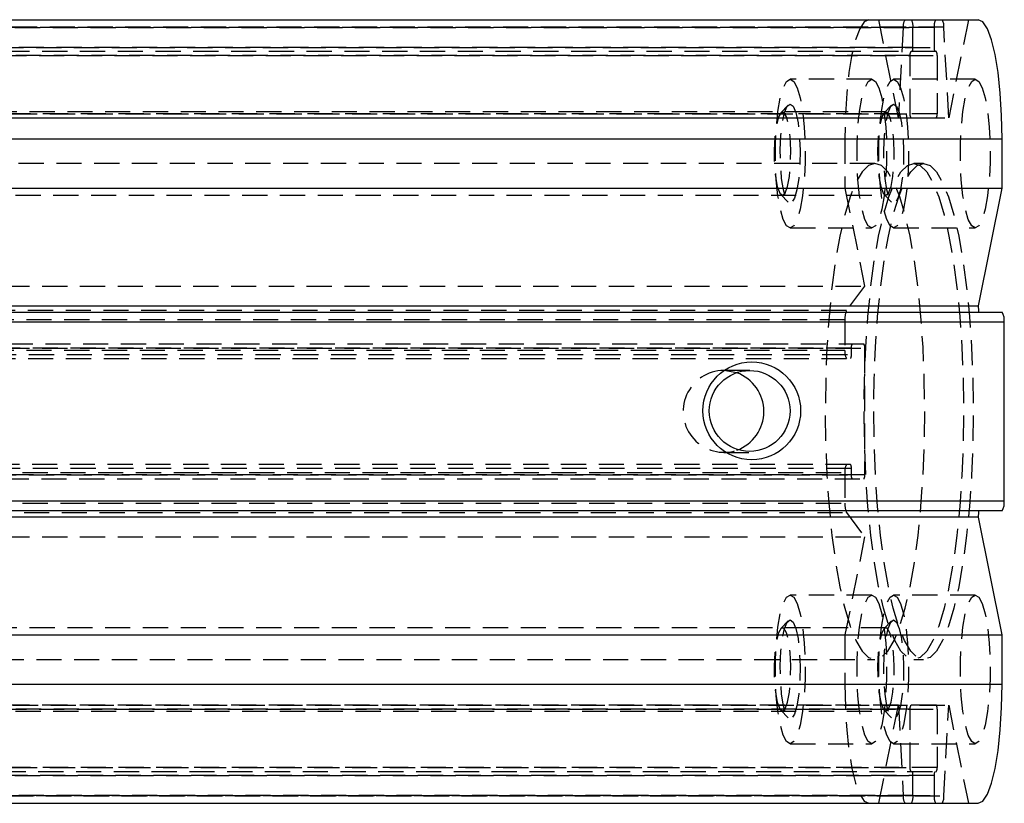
# Model space of a CAD drawing. Extents: x 26 to 331, y 10 to 281.
# Tile 8 of 9: x 262 to 312, y 120 to 160. Entities that reach past the tile are written whole.
import ezdxf

# ---------------------------------------------------------------- set-up
doc = ezdxf.new("R2010")
doc.units = 0
doc.linetypes.add('HIDDEN', pattern=[1.905, 1.27, -0.635])
doc.layers.get('0').update_dxf_attribs({"linetype": 'CONTINUOUS'})

msp = doc.modelspace()

# ---------------------------------------------------------------- linework, layer by layer
at = {"color": 7, "linetype": 'CONTINUOUS'}
for p, q in [((224.22355, 159.691106), (310.561601, 159.691106)), ((224.574621, 153.691106), (311.765287, 153.691106)), ((311.765287, 151.205824), (311.765287, 153.691106)), ((224.574621, 151.205824), (311.765287, 151.205824)), ((310.573492, 145.265074), (311.765287, 151.205824)), ((224.22355, 145.265074), (310.573492, 145.265074)), ((224.574621, 144.941106), (311.765287, 144.941106)), ((311.865601, 144.441106), (224.674929, 144.441106)), ((311.865601, 135.441106), (311.865601, 144.441106)), ((224.674929, 135.441106), (311.865601, 135.441106)), ((310.573492, 134.617138), (224.22355, 134.617138)), ((311.765287, 134.941106), (224.574621, 134.941106)), ((311.765287, 128.676387), (310.573492, 134.617138)), ((224.574621, 128.676387), (311.765287, 128.676387)), ((311.765287, 126.191106), (311.765287, 128.676387)), ((224.574621, 126.191106), (311.765287, 126.191106)), ((224.22355, 120.191106), (310.561601, 120.191106))]:
    msp.add_line(p, q, dxfattribs=at)
at = {"color": 7, "linetype": 'HIDDEN'}
for p, q in [((306.534502, 154.750278), (305.543307, 159.691106)), ((310.063023, 159.691106), (309.071827, 154.750278)), ((219.589512, 159.320516), (306.780178, 159.320516)), ((220.075857, 159.291107), (307.266522, 159.291107)), ((308.339808, 159.291107), (221.149142, 159.291107)), ((308.826152, 159.320516), (221.635487, 159.320516)), ((306.780178, 159.320516), (306.534502, 154.750278)), ((307.266522, 158.291107), (307.266522, 159.291107)), ((308.339808, 159.291107), (308.339808, 158.291107)), ((309.071827, 154.750278), (308.826152, 159.320516)), ((307.121087, 157.891106), (219.930414, 157.891106)), ((307.266522, 158.291107), (220.075857, 158.291107)), ((221.149142, 158.291107), (308.339808, 158.291107)), ((308.445129, 158.091107), (221.254464, 158.091107)), ((221.294585, 157.891106), (308.485258, 157.891106)), ((307.121087, 154.941106), (307.121087, 157.891106)), ((308.485258, 157.891106), (308.485258, 154.941106)), ((305.195186, 156.691106), (301.080573, 156.691106)), ((310.411144, 156.691106), (306.296531, 156.691106)), ((219.930414, 154.941106), (307.121087, 154.941106)), ((308.485258, 154.941106), (221.294585, 154.941106)), ((305.90466, 155.041106), (227.726962, 155.041106)), ((300.977874, 155.388128), (300.602439, 154.996604)), ((306.193832, 155.388128), (305.818397, 154.996604)), ((221.254464, 154.741106), (308.445129, 154.741106)), ((221.881162, 154.750278), (309.071827, 154.750278)), ((216.650378, 153.691106), (303.841043, 153.691106)), ((303.841043, 153.691106), (303.841043, 151.205824)), ((305.353988, 152.441107), (223.061677, 152.441107)), ((307.803172, 152.441107), (307.313326, 152.441107)), ((303.841043, 151.205824), (304.832238, 146.264997)), ((227.726962, 150.841106), (305.90466, 150.841106)), ((300.602439, 150.885608), (300.977874, 150.494085)), ((305.818397, 150.885608), (306.193832, 150.494085)), ((301.080573, 149.191106), (305.195186, 149.191106)), ((306.296531, 149.191106), (310.411144, 149.191106)), ((217.64158, 146.264997), (304.832238, 146.264997)), ((304.832238, 146.264997), (303.9154, 145.040406)), ((303.9154, 145.040406), (216.724727, 145.040406)), ((303.841043, 144.557443), (216.650378, 144.557443)), ((303.841043, 144.557443), (303.841043, 143.016106)), ((303.841043, 143.016106), (216.650378, 143.016106)), ((304.162029, 143.141106), (216.971364, 143.141106)), ((304.793957, 143.341106), (217.603292, 143.341106)), ((217.643421, 143.141106), (304.834086, 143.141106)), ((304.162029, 142.816106), (304.162029, 143.141106)), ((304.834086, 143.141106), (304.834086, 136.741106)), ((216.931242, 142.616106), (304.1219, 142.616106)), ((216.971364, 142.816106), (304.162029, 142.816106)), ((299.043018, 142.008106), (297.725591, 142.008106)), ((297.725591, 137.874106), (299.043018, 137.874106)), ((304.1219, 137.266106), (216.931242, 137.266106)), ((304.162029, 137.066106), (216.971364, 137.066106)), ((304.162029, 136.741106), (304.162029, 137.066106)), ((216.650378, 136.866106), (303.841043, 136.866106)), ((216.971364, 136.741106), (304.162029, 136.741106)), ((217.603292, 136.541106), (304.793957, 136.541106)), ((304.834086, 136.741106), (217.643421, 136.741106)), ((303.841043, 136.866106), (303.841043, 135.32477)), ((216.650378, 135.32477), (303.841043, 135.32477)), ((216.724727, 134.841807), (303.9154, 134.841807)), ((303.9154, 134.841807), (304.832238, 133.617216)), ((217.64158, 133.617216), (304.832238, 133.617216)), ((304.832238, 133.617216), (303.841043, 128.676387)), ((305.195186, 130.691106), (301.080573, 130.691106)), ((310.411144, 130.691106), (306.296531, 130.691106)), ((300.977874, 129.388128), (300.602439, 128.996605)), ((306.193832, 129.388128), (305.818397, 128.996605)), ((305.90466, 129.041106), (227.726962, 129.041106)), ((303.841043, 128.676387), (303.841043, 126.191106)), ((223.061677, 127.441106), (305.353988, 127.441106)), ((307.313326, 127.441106), (307.803172, 127.441106)), ((216.650378, 126.191106), (303.841043, 126.191106)), ((308.445129, 125.141106), (221.254464, 125.141106)), ((221.881162, 125.131934), (309.071827, 125.131934)), ((305.543307, 120.191106), (306.534502, 125.131934)), ((306.534502, 125.131934), (306.780178, 120.561696)), ((308.826152, 120.561696), (309.071827, 125.131934)), ((309.071827, 125.131934), (310.063023, 120.191106)), ((307.121087, 124.941107), (219.930414, 124.941107)), ((221.294585, 124.941107), (308.485258, 124.941107)), ((227.726962, 124.841106), (305.90466, 124.841106)), ((300.602439, 124.885608), (300.977874, 124.494085)), ((305.818397, 124.885608), (306.193832, 124.494085)), ((307.121087, 121.991107), (307.121087, 124.941107)), ((308.485258, 124.941107), (308.485258, 121.991107)), ((301.080573, 123.191107), (305.195186, 123.191107)), ((306.296531, 123.191107), (310.411144, 123.191107)), ((219.930414, 121.991107), (307.121087, 121.991107)), ((221.254464, 121.791106), (308.445129, 121.791106)), ((308.485258, 121.991107), (221.294585, 121.991107)), ((220.075857, 121.591106), (307.266522, 121.591106)), ((308.339808, 121.591106), (221.149142, 121.591106)), ((307.266522, 120.591106), (307.266522, 121.591106)), ((308.339808, 121.591106), (308.339808, 120.591106)), ((306.780178, 120.561696), (219.589512, 120.561696)), ((307.266522, 120.591106), (220.075857, 120.591106)), ((221.149142, 120.591106), (308.339808, 120.591106)), ((221.635487, 120.561696), (308.826152, 120.561696))]:
    msp.add_line(p, q, dxfattribs=at)
at = {"color": 7, "linetype": 'HIDDEN', "flags": 128}
for points in [[(305.044729, 159.691106), (304.809902, 159.575818), (304.584104, 159.234384), (304.375995, 158.679925), (304.193604, 157.933747), (304.043907, 157.024527), (303.93267, 155.987207), (303.86417, 154.861648), (303.841043, 153.691106)], [(301.080573, 156.691106), (301.260609, 156.582137), (301.430184, 156.261567), (301.579449, 155.748021), (301.699701, 155.071349), (301.783982, 154.270875), (301.827389, 153.393118), (301.827389, 152.489094), (301.783982, 151.611338), (301.699701, 150.810864), (301.579449, 150.134191), (301.430184, 149.620646), (301.260609, 149.300074), (301.080573, 149.191106), (300.900537, 149.300074), (300.730962, 149.620646), (300.581712, 150.134191), (300.461445, 150.810864), (300.377164, 151.611338), (300.333757, 152.489094), (300.333757, 153.393118), (300.377164, 154.270875), (300.461445, 155.071349), (300.581712, 155.748021), (300.730962, 156.261567), (300.900537, 156.582137), (301.080573, 156.691106)], [(305.195186, 156.691106), (305.375222, 156.582137), (305.544797, 156.261567), (305.694062, 155.748021), (305.814314, 155.071349), (305.89861, 154.270875), (305.942002, 153.393118), (305.942002, 152.489094), (305.89861, 151.611338), (305.814314, 150.810864), (305.694062, 150.134191), (305.544797, 149.620646), (305.375222, 149.300074), (305.195186, 149.191106), (305.01515, 149.300074), (304.845575, 149.620646), (304.696325, 150.134191), (304.576058, 150.810864), (304.491777, 151.611338), (304.44837, 152.489094), (304.44837, 153.393118), (304.491777, 154.270875), (304.576058, 155.071349), (304.696325, 155.748021), (304.845575, 156.261567), (305.01515, 156.582137), (305.195186, 156.691106)], [(306.296531, 156.691106), (306.476567, 156.582137), (306.646142, 156.261567), (306.795392, 155.748021), (306.915659, 155.071349), (306.99994, 154.270875), (307.043347, 153.393118), (307.043347, 152.489094), (306.99994, 151.611338), (306.915659, 150.810864), (306.795392, 150.134191), (306.646142, 149.620646), (306.476567, 149.300074), (306.296531, 149.191106), (306.116495, 149.300074), (305.94692, 149.620646), (305.79767, 150.134191), (305.677402, 150.810864), (305.593121, 151.611338), (305.549714, 152.489094), (305.549714, 153.393118), (305.593121, 154.270875), (305.677402, 155.071349), (305.79767, 155.748021), (305.94692, 156.261567), (306.116495, 156.582137), (306.296531, 156.691106)], [(310.411144, 156.691106), (310.59118, 156.582137), (310.760755, 156.261567), (310.91002, 155.748021), (311.030272, 155.071349), (311.114568, 154.270875), (311.15796, 153.393118), (311.15796, 152.489094), (311.114568, 151.611338), (311.030272, 150.810864), (310.91002, 150.134191), (310.760755, 149.620646), (310.59118, 149.300074), (310.411144, 149.191106), (310.231108, 149.300074), (310.061533, 149.620646), (309.912283, 150.134191), (309.792015, 150.810864), (309.707734, 151.611338), (309.664327, 152.489094), (309.664327, 153.393118), (309.707734, 154.270875), (309.792015, 155.071349), (309.912283, 155.748021), (310.061533, 156.261567), (310.231108, 156.582137), (310.411144, 156.691106)], [(301.080573, 155.441106), (301.228407, 155.330038), (301.363099, 155.006703), (301.472682, 154.49983), (301.547441, 153.854458), (301.580701, 153.127932), (301.56954, 152.384804), (301.514912, 151.691106), (301.421705, 151.108477), (301.298175, 150.688684), (301.155317, 150.469029), (301.005829, 150.469029), (300.862971, 150.688684), (300.739441, 151.108477), (300.646234, 151.691106), (300.591621, 152.384804), (300.580445, 153.127932), (300.613705, 153.854458), (300.688464, 154.49983), (300.798047, 155.006703), (300.932739, 155.330038), (301.080573, 155.441106)], [(306.296531, 155.441106), (306.444365, 155.330038), (306.579057, 155.006703), (306.68864, 154.49983), (306.763399, 153.854458), (306.796658, 153.127932), (306.785497, 152.384804), (306.73087, 151.691106), (306.637663, 151.108477), (306.514132, 150.688684), (306.371275, 150.469029), (306.221787, 150.469029), (306.078929, 150.688684), (305.955398, 151.108477), (305.862192, 151.691106), (305.807564, 152.384804), (305.796403, 153.127932), (305.829662, 153.854458), (305.904422, 154.49983), (306.014005, 155.006703), (306.148696, 155.330038), (306.296531, 155.441106)], [(300.688702, 150.841106), (300.825495, 150.95489), (300.947461, 151.283911), (301.041398, 151.792515), (301.097098, 152.425587), (301.108557, 153.114523), (301.074508, 153.784667), (300.998661, 154.363397), (300.889212, 154.788001), (300.758052, 155.012465), (300.619367, 155.012465), (300.488192, 154.788001), (300.378758, 154.363397), (300.302896, 153.784667), (300.268862, 153.114523), (300.280306, 152.425587), (300.336022, 151.792515), (300.429944, 151.283911), (300.55191, 150.95489), (300.688702, 150.841106)], [(305.90466, 150.841106), (306.041453, 150.95489), (306.163419, 151.283911), (306.257356, 151.792515), (306.313056, 152.425587), (306.324515, 153.114523), (306.290466, 153.784667), (306.214619, 154.363397), (306.10517, 154.788001), (305.97401, 155.012465), (305.835325, 155.012465), (305.70415, 154.788001), (305.594716, 154.363397), (305.518854, 153.784667), (305.48482, 153.114523), (305.496264, 152.425587), (305.551979, 151.792515), (305.645901, 151.283911), (305.767867, 150.95489), (305.90466, 150.841106)], [(305.353988, 152.441107), (305.026669, 152.334167), (304.704953, 152.015179), (304.394353, 151.4896), (304.100159, 150.766424), (303.827423, 149.858023), (303.580794, 148.779941), (303.364519, 147.550624), (303.182277, 146.191106), (303.0372, 144.724649), (302.931774, 143.176344), (302.867774, 141.572684), (302.846316, 139.941106), (302.867774, 138.309529), (302.931774, 136.705868), (303.0372, 135.157564), (303.182277, 133.691106), (303.364519, 132.331589), (303.580794, 131.102271), (303.827423, 130.02419), (304.100159, 129.115789), (304.394353, 128.392612), (304.704953, 127.867034), (305.026669, 127.548045), (305.353988, 127.441106), (305.681307, 127.548045), (306.003023, 127.867034), (306.313637, 128.392612), (306.607831, 129.115789), (306.880567, 130.02419), (307.127181, 131.102271), (307.343457, 132.331589), (307.525698, 133.691106), (307.670775, 135.157564), (307.776216, 136.705868), (307.840217, 138.309529), (307.861659, 139.941106), (307.840217, 141.572684), (307.776216, 143.176344), (307.670775, 144.724649), (307.525698, 146.191106), (307.343457, 147.550624), (307.127181, 148.779941), (306.880567, 149.858023), (306.607831, 150.766424), (306.313637, 151.4896), (306.003023, 152.015179), (305.681307, 152.334167), (305.353988, 152.441107)], [(307.313326, 152.441107), (307.640645, 152.334167), (307.962361, 152.015179), (308.272976, 151.4896), (308.56717, 150.766424), (308.839906, 149.858023), (309.08652, 148.779941), (309.302795, 147.550624), (309.485037, 146.191106), (309.630114, 144.724649), (309.735555, 143.176344), (309.799555, 141.572684), (309.820998, 139.941106), (309.799555, 138.309529), (309.735555, 136.705868), (309.630114, 135.157564), (309.485037, 133.691106), (309.302795, 132.331589), (309.08652, 131.102271), (308.839906, 130.02419), (308.56717, 129.115789), (308.272976, 128.392612), (307.962361, 127.867034), (307.640645, 127.548045), (307.313326, 127.441106), (306.986022, 127.548045), (306.664306, 127.867034), (306.353692, 128.392612), (306.059498, 129.115789), (305.786762, 130.02419), (305.540148, 131.102271), (305.323857, 132.331589), (305.141631, 133.691106), (304.996553, 135.157564), (304.891113, 136.705868), (304.827112, 138.309529), (304.805655, 139.941106), (304.827112, 141.572684), (304.891113, 143.176344), (304.996553, 144.724649), (305.141631, 146.191106), (305.323857, 147.550624), (305.540148, 148.779941), (305.786762, 149.858023), (306.059498, 150.766424), (306.353692, 151.4896), (306.664306, 152.015179), (306.986022, 152.334167), (307.313326, 152.441107)], [(307.803172, 152.441107), (308.130491, 152.334167), (308.452207, 152.015179), (308.762807, 151.4896), (309.057001, 150.766424), (309.329737, 149.858023), (309.576366, 148.779941), (309.792641, 147.550624), (309.974882, 146.191106), (310.11996, 144.724649), (310.225386, 143.176344), (310.289386, 141.572684), (310.310844, 139.941106), (310.289386, 138.309529), (310.225386, 136.705868), (310.11996, 135.157564), (309.974882, 133.691106), (309.792641, 132.331589), (309.576366, 131.102271), (309.329737, 130.02419), (309.057001, 129.115789), (308.762807, 128.392612), (308.452207, 127.867034), (308.130491, 127.548045), (307.803172, 127.441106), (307.475853, 127.548045), (307.154137, 127.867034), (306.843523, 128.392612), (306.549329, 129.115789), (306.276593, 130.02419), (306.029979, 131.102271), (305.813703, 132.331589), (305.631462, 133.691106), (305.486384, 135.157564), (305.380944, 136.705868), (305.316943, 138.309529), (305.295501, 139.941106), (305.316943, 141.572684), (305.380944, 143.176344), (305.486384, 144.724649), (305.631462, 146.191106), (305.813703, 147.550624), (306.029979, 148.779941), (306.276593, 149.858023), (306.549329, 150.766424), (306.843523, 151.4896), (307.154137, 152.015179), (307.475853, 152.334167), (307.803172, 152.441107)], [(298.384297, 141.895688), (298.38309, 141.896111), (297.725591, 142.008106)], [(301.080573, 130.691106), (301.260609, 130.582138), (301.430184, 130.261566), (301.579449, 129.748022), (301.699701, 129.071349), (301.783982, 128.270875), (301.827389, 127.393119), (301.827389, 126.489093), (301.783982, 125.611338), (301.699701, 124.810863), (301.579449, 124.13419), (301.430184, 123.620646), (301.260609, 123.300075), (301.080573, 123.191107), (300.900537, 123.300075), (300.730962, 123.620646), (300.581712, 124.13419), (300.461445, 124.810863), (300.377164, 125.611338), (300.333757, 126.489093), (300.333757, 127.393119), (300.377164, 128.270875), (300.461445, 129.071349), (300.581712, 129.748022), (300.730962, 130.261566), (300.900537, 130.582138), (301.080573, 130.691106)], [(305.195186, 130.691106), (305.375222, 130.582138), (305.544797, 130.261566), (305.694062, 129.748022), (305.814314, 129.071349), (305.89861, 128.270875), (305.942002, 127.393119), (305.942002, 126.489093), (305.89861, 125.611338), (305.814314, 124.810863), (305.694062, 124.13419), (305.544797, 123.620646), (305.375222, 123.300075), (305.195186, 123.191107), (305.01515, 123.300075), (304.845575, 123.620646), (304.696325, 124.13419), (304.576058, 124.810863), (304.491777, 125.611338), (304.44837, 126.489093), (304.44837, 127.393119), (304.491777, 128.270875), (304.576058, 129.071349), (304.696325, 129.748022), (304.845575, 130.261566), (305.01515, 130.582138), (305.195186, 130.691106)], [(306.296531, 130.691106), (306.476567, 130.582138), (306.646142, 130.261566), (306.795392, 129.748022), (306.915659, 129.071349), (306.99994, 128.270875), (307.043347, 127.393119), (307.043347, 126.489093), (306.99994, 125.611338), (306.915659, 124.810863), (306.795392, 124.13419), (306.646142, 123.620646), (306.476567, 123.300075), (306.296531, 123.191107), (306.116495, 123.300075), (305.94692, 123.620646), (305.79767, 124.13419), (305.677402, 124.810863), (305.593121, 125.611338), (305.549714, 126.489093), (305.549714, 127.393119), (305.593121, 128.270875), (305.677402, 129.071349), (305.79767, 129.748022), (305.94692, 130.261566), (306.116495, 130.582138), (306.296531, 130.691106)], [(310.411144, 130.691106), (310.59118, 130.582138), (310.760755, 130.261566), (310.91002, 129.748022), (311.030272, 129.071349), (311.114568, 128.270875), (311.15796, 127.393119), (311.15796, 126.489093), (311.114568, 125.611338), (311.030272, 124.810863), (310.91002, 124.13419), (310.760755, 123.620646), (310.59118, 123.300075), (310.411144, 123.191107), (310.231108, 123.300075), (310.061533, 123.620646), (309.912283, 124.13419), (309.792015, 124.810863), (309.707734, 125.611338), (309.664327, 126.489093), (309.664327, 127.393119), (309.707734, 128.270875), (309.792015, 129.071349), (309.912283, 129.748022), (310.061533, 130.261566), (310.231108, 130.582138), (310.411144, 130.691106)], [(301.080573, 129.441107), (301.228407, 129.330038), (301.363099, 129.006703), (301.472682, 128.499831), (301.547441, 127.854459), (301.580701, 127.127931), (301.56954, 126.384804), (301.514912, 125.691106), (301.421705, 125.108477), (301.298175, 124.688684), (301.155317, 124.46903), (301.005829, 124.46903), (300.862971, 124.688684), (300.739441, 125.108477), (300.646234, 125.691106), (300.591621, 126.384804), (300.580445, 127.127931), (300.613705, 127.854459), (300.688464, 128.499831), (300.798047, 129.006703), (300.932739, 129.330038), (301.080573, 129.441107)], [(306.296531, 129.441107), (306.444365, 129.330038), (306.579057, 129.006703), (306.68864, 128.499831), (306.763399, 127.854459), (306.796658, 127.127931), (306.785497, 126.384804), (306.73087, 125.691106), (306.637663, 125.108477), (306.514132, 124.688684), (306.371275, 124.46903), (306.221787, 124.46903), (306.078929, 124.688684), (305.955398, 125.108477), (305.862192, 125.691106), (305.807564, 126.384804), (305.796403, 127.127931), (305.829662, 127.854459), (305.904422, 128.499831), (306.014005, 129.006703), (306.148696, 129.330038), (306.296531, 129.441107)], [(300.688702, 124.841106), (300.825495, 124.95489), (300.947461, 125.283912), (301.041398, 125.792515), (301.097098, 126.425586), (301.108557, 127.114523), (301.074508, 127.784666), (300.998661, 128.363398), (300.889212, 128.788001), (300.758052, 129.012465), (300.619367, 129.012465), (300.488192, 128.788001), (300.378758, 128.363398), (300.302896, 127.784666), (300.268862, 127.114523), (300.280306, 126.425586), (300.336022, 125.792515), (300.429944, 125.283912), (300.55191, 124.95489), (300.688702, 124.841106)], [(305.90466, 124.841106), (306.041453, 124.95489), (306.163419, 125.283912), (306.257356, 125.792515), (306.313056, 126.425586), (306.324515, 127.114523), (306.290466, 127.784666), (306.214619, 128.363398), (306.10517, 128.788001), (305.97401, 129.012465), (305.835325, 129.012465), (305.70415, 128.788001), (305.594716, 128.363398), (305.518854, 127.784666), (305.48482, 127.114523), (305.496264, 126.425586), (305.551979, 125.792515), (305.645901, 125.283912), (305.767867, 124.95489), (305.90466, 124.841106)], [(303.841043, 126.191106), (303.86417, 125.020564), (303.93267, 123.895006), (304.043907, 122.857684), (304.193604, 121.948466), (304.375995, 121.202288), (304.584104, 120.647829), (304.809902, 120.306395), (305.044729, 120.191106)]]:
    msp.add_lwpolyline(points, dxfattribs=at)
at = {"color": 7, "linetype": 'CONTINUOUS', "flags": 128}
for points in [[(311.765287, 153.691106), (311.74216, 154.861648), (311.673659, 155.987207), (311.562437, 157.024527), (311.41274, 157.933747), (311.230335, 158.679925), (311.02224, 159.234384), (310.796428, 159.575818), (310.561601, 159.691106)], [(310.561601, 120.191106), (310.796428, 120.306395), (311.02224, 120.647829), (311.230335, 121.202288), (311.41274, 121.948466), (311.562437, 122.857684), (311.673659, 123.895006), (311.74216, 125.020564), (311.765287, 126.191106)]]:
    msp.add_lwpolyline(points, dxfattribs=at)
at = {"color": 7, "linetype": 'CONTINUOUS'}
for centre, radius in [((299.139625, 139.976162), 2.464963), ((299.03417, 139.970159), 2.037967)]:
    msp.add_circle(centre, radius, dxfattribs=at)
at = {"color": 7, "linetype": 'HIDDEN'}
for centre, radius, start, end in [((307.272896, 159.38966), 0.497546, 142.7087687, 187.988204), ((306.707868, 159.387085), 0.566839, 350.2515927, 32.4351708), ((308.898512, 159.387075), 0.566887, 147.5667039, 189.7465325), ((308.333434, 159.38966), 0.497546, 352.011796, 37.2912313), ((307.400455, 157.939097), 0.283461, 147.5702011, 189.7473448), ((306.987166, 158.243115), 0.283448, 327.5692883, 9.748052), ((308.619095, 158.243119), 0.28338, 170.2504163, 212.440451), ((308.205958, 157.939093), 0.283393, 350.2511233, 32.4395381), ((307.400448, 154.893115), 0.283453, 170.2523599, 212.4302999), ((308.205965, 154.893119), 0.283385, 327.5599607, 9.7491721), ((304.93106, 144.63683), 1.092905, 158.3294349, 184.1655381), ((304.399827, 142.920154), 0.566963, 170.2563734, 212.4303516), ((304.441322, 143.189094), 0.283385, 147.5599568, 189.7492275), ((304.554793, 143.189094), 0.283385, 350.2507725, 32.4400432), ((303.882736, 142.768119), 0.283385, 327.5599568, 9.7492275), ((297.743142, 139.946245), 2.061936, 90.4876839, 288.1163854), ((304.399827, 136.962059), 0.566963, 147.5696484, 189.7436266), ((303.882737, 137.114094), 0.283385, 350.2507615, 32.44008), ((304.441321, 136.693119), 0.283385, 170.2507615, 212.44008), ((304.554794, 136.693119), 0.283385, 327.55992, 9.7492385), ((304.93106, 135.245383), 1.092905, 175.8344619, 201.6705651), ((307.400448, 124.989098), 0.283453, 147.5697001, 189.7476401), ((308.205965, 124.989094), 0.283385, 350.2508279, 32.4400393), ((307.400455, 121.943116), 0.283461, 170.2526552, 212.4297989), ((306.987166, 121.639098), 0.283448, 350.251948, 32.4307117), ((308.619095, 121.639094), 0.28338, 147.559549, 189.7495837), ((308.205958, 121.94312), 0.283393, 327.5604619, 9.7488767), ((307.272896, 120.492553), 0.497546, 172.011796, 217.2912313), ((306.707868, 120.495127), 0.566839, 327.5648292, 9.7484073), ((308.898512, 120.495138), 0.566887, 170.2534675, 212.4332961), ((308.333434, 120.492553), 0.497546, 322.7087687, 7.988204)]:
    msp.add_arc(centre, radius, start, end, dxfattribs=at)
at = {"color": 7, "linetype": 'CONTINUOUS'}
for centre, radius, start, end in [((248.976263, 140.503884), 61.780964, 4.11863458, 4.41991946), ((311.167203, 144.56105), 0.708624, 350.2550197, 32.4341649), ((297.675404, 139.941106), 2.079163, 289.9348538, 70.0651462), ((311.167206, 135.321162), 0.70862, 327.5657438, 9.745051), ((248.976263, 139.378329), 61.780964, 355.58008054, 355.88136542)]:
    msp.add_arc(centre, radius, start, end, dxfattribs=at)

doc.saveas('drawing.dxf')
